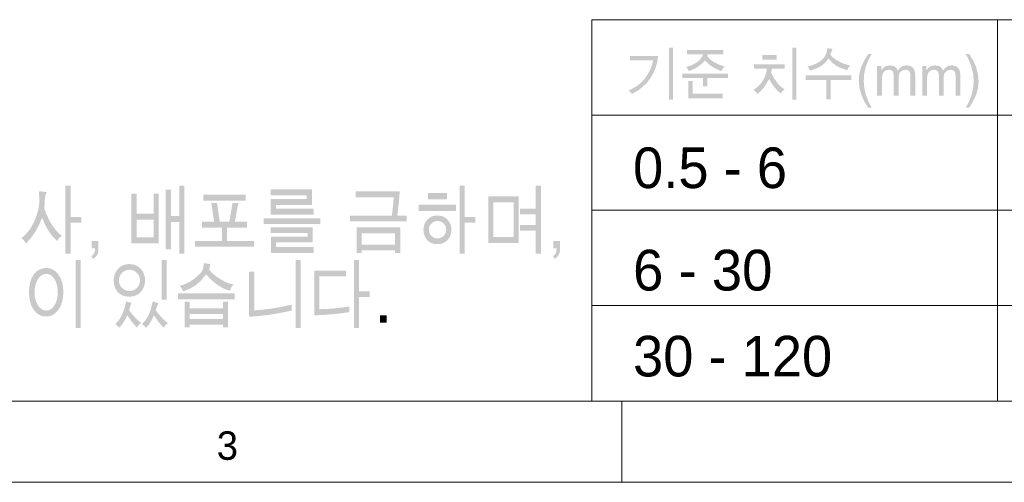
# Model space of a CAD drawing. Header units: millimetres. Extents: x 5 to 419, y 1 to 291.
# Tile 4 of 25: x 123 to 183, y 4 to 33. Entities that reach past the tile are written whole.
import ezdxf

# ---------------------------------------------------------------- set-up
doc = ezdxf.new("R2010")
doc.units = ezdxf.units.MM

msp = doc.modelspace()

# ---------------------------------------------------------------- hatches: boundary and pattern name
h = msp.add_hatch(color=7)
h.paths.add_polyline_path([(162.977, 27.7), (162.723, 27.7), (162.723, 30.913), (162.977, 30.913)])
h.paths.add_polyline_path([(160.442, 28.057), (160.415, 28.089), (160.356, 28.153), (160.29, 28.222), (160.248, 28.276), (160.542, 28.413), (160.808, 28.585), (161.047, 28.791), (161.258, 29.032), (161.436, 29.294), (161.576, 29.563), (161.678, 29.84), (161.741, 30.124), (160.325, 30.124), (160.325, 30.395), (162.055, 30.395), (162.002, 30.025), (161.903, 29.671), (161.759, 29.332), (161.568, 29.009), (161.338, 28.712), (161.073, 28.455), (160.775, 28.237)])
h = msp.add_hatch(color=7)
h.paths.add_polyline_path([(165.962, 29.457), (165.656, 29.581), (165.382, 29.732), (165.143, 29.91), (164.936, 30.117), (164.728, 29.901), (164.493, 29.719), (164.23, 29.57), (163.94, 29.454), (163.88, 29.59), (163.783, 29.71), (163.983, 29.773), (164.163, 29.846), (164.323, 29.928), (164.463, 30.021), (164.583, 30.124), (164.682, 30.236), (164.762, 30.359), (164.822, 30.491), (163.837, 30.491), (163.837, 30.758), (166.083, 30.758), (166.083, 30.491), (165.122, 30.491), (165.076, 30.384), (165.251, 30.188), (165.49, 30.016), (165.792, 29.867), (166.156, 29.742), (166.048, 29.628)])
h.paths.add_polyline_path([(166.36, 29.027), (165.083, 29.027), (165.083, 28.512), (164.828, 28.512), (164.828, 29.027), (163.55, 29.027), (163.55, 29.297), (166.36, 29.297)])
h.paths.add_polyline_path([(166.029, 27.781), (163.914, 27.781), (163.914, 28.856), (164.174, 28.856), (164.174, 28.061), (166.029, 28.061)])
h = msp.add_hatch(color=7)
h.paths.add_polyline_path([(170.581, 27.7), (170.326, 27.7), (170.326, 30.913), (170.581, 30.913)])
h.paths.add_polyline_path([(169.368, 30.172), (168.483, 30.172), (168.483, 30.448), (169.368, 30.448)])
h.paths.add_polyline_path([(169.852, 28.345), (169.717, 28.219), (169.619, 28.078), (169.411, 28.26), (169.221, 28.471), (169.048, 28.713), (168.894, 28.984), (168.743, 28.698), (168.576, 28.45), (168.391, 28.24), (168.189, 28.067), (168.101, 28.158), (168.03, 28.228), (167.975, 28.277), (167.937, 28.307), (168.101, 28.416), (168.25, 28.545), (168.384, 28.693), (168.503, 28.862), (168.602, 29.043), (168.678, 29.227), (168.731, 29.414), (168.76, 29.606), (167.956, 29.606), (167.956, 29.88), (169.852, 29.88), (169.852, 29.606), (169.059, 29.606), (169.042, 29.446), (169.027, 29.361), (169.18, 29.053), (169.389, 28.752), (169.507, 28.616), (169.624, 28.502), (169.739, 28.412)])
h = msp.add_hatch(color=7)
h.paths.add_polyline_path([(172.677, 30.494), (172.756, 30.385), (172.862, 30.278), (172.997, 30.174), (173.16, 30.073), (173.518, 29.907), (173.89, 29.805), (173.783, 29.665), (173.718, 29.513), (173.367, 29.624), (173.057, 29.78), (172.788, 29.982), (172.559, 30.229), (172.368, 29.986), (172.117, 29.781), (171.806, 29.614), (171.435, 29.485), (171.34, 29.645), (171.26, 29.742), (171.52, 29.81), (171.754, 29.901), (171.962, 30.013), (172.143, 30.147), (172.29, 30.301), (172.395, 30.474), (172.458, 30.665), (172.479, 30.875), (172.82, 30.822), (172.755, 30.697)])
h.paths.add_polyline_path([(173.964, 28.92), (172.683, 28.92), (172.683, 27.718), (172.429, 27.718), (172.429, 28.92), (171.154, 28.92), (171.154, 29.192), (173.961, 29.192)])
h = msp.add_hatch(color=7)
h.dxf.hatch_style = 2
h.paths.add_polyline_path([(175.219, 27.202), (175.009, 27.202), (174.767, 27.585), (174.583, 28), (174.467, 28.43), (174.428, 28.856), (174.438, 29.092), (174.469, 29.319), (174.521, 29.538), (174.593, 29.749), (174.779, 30.145), (175.009, 30.511), (175.219, 30.511), (175.086, 30.268), (174.977, 30.039), (174.892, 29.827), (174.831, 29.629), (174.756, 29.248), (174.732, 28.86), (174.762, 28.444), (174.854, 28.029), (175.006, 27.615)])
h = msp.add_hatch(color=7)
h.dxf.hatch_style = 2
h.paths.add_polyline_path([(181.231, 30.511), (181.473, 30.129), (181.657, 29.714), (181.773, 29.283), (181.812, 28.856), (181.802, 28.621), (181.771, 28.394), (181.719, 28.176), (181.647, 27.966), (181.461, 27.569), (181.231, 27.202), (181.021, 27.202), (181.155, 27.446), (181.264, 27.675), (181.349, 27.887), (181.41, 28.084), (181.484, 28.465), (181.509, 28.853), (181.478, 29.269), (181.387, 29.684), (181.235, 30.098), (181.021, 30.511)])
h = msp.add_hatch(color=7)
h.dxf.hatch_style = 2
h.paths.add_polyline_path([(177.907, 27.943), (177.613, 27.943), (177.613, 29.098), (177.609, 29.215), (177.597, 29.315), (177.568, 29.4), (177.513, 29.475), (177.427, 29.527), (177.302, 29.545), (177.141, 29.513), (177.003, 29.418), (176.948, 29.344), (176.909, 29.251), (176.886, 29.137), (176.878, 29.004), (176.878, 27.943), (176.585, 27.943), (176.585, 29.132), (176.58, 29.241), (176.565, 29.332), (176.54, 29.404), (176.505, 29.457), (176.41, 29.523), (176.282, 29.545), (176.109, 29.511), (175.971, 29.407), (175.918, 29.323), (175.88, 29.21), (175.857, 29.066), (175.85, 28.892), (175.85, 27.943), (175.557, 27.943), (175.557, 29.771), (175.82, 29.771), (175.82, 29.516), (175.925, 29.645), (176.044, 29.738), (176.183, 29.794), (176.343, 29.812), (176.517, 29.792), (176.658, 29.732), (176.763, 29.632), (176.836, 29.492), (176.942, 29.632), (177.066, 29.732), (177.208, 29.792), (177.369, 29.812), (177.495, 29.803), (177.604, 29.774), (177.696, 29.726), (177.772, 29.659), (177.831, 29.572), (177.873, 29.467), (177.898, 29.342), (177.907, 29.199)])
h = msp.add_hatch(color=7)
h.dxf.hatch_style = 2
h.paths.add_polyline_path([(180.687, 27.943), (180.393, 27.943), (180.393, 29.098), (180.389, 29.215), (180.377, 29.315), (180.348, 29.4), (180.294, 29.475), (180.207, 29.527), (180.083, 29.545), (179.921, 29.513), (179.784, 29.418), (179.729, 29.344), (179.69, 29.251), (179.666, 29.137), (179.659, 29.004), (179.659, 27.943), (179.365, 27.943), (179.365, 29.132), (179.36, 29.241), (179.346, 29.332), (179.321, 29.404), (179.286, 29.457), (179.19, 29.523), (179.062, 29.545), (178.89, 29.511), (178.751, 29.407), (178.698, 29.323), (178.66, 29.21), (178.638, 29.066), (178.63, 28.892), (178.63, 27.943), (178.337, 27.943), (178.337, 29.771), (178.601, 29.771), (178.601, 29.516), (178.706, 29.645), (178.825, 29.738), (178.964, 29.794), (179.124, 29.812), (179.298, 29.792), (179.438, 29.732), (179.544, 29.632), (179.617, 29.492), (179.722, 29.632), (179.846, 29.732), (179.989, 29.792), (180.15, 29.812), (180.275, 29.803), (180.385, 29.774), (180.477, 29.726), (180.553, 29.659), (180.611, 29.572), (180.653, 29.467), (180.679, 29.342), (180.687, 29.199)])
h = msp.add_hatch(color=7)
h.paths.add_polyline_path([(126.489, 20.115), (125.826, 20.115), (125.826, 18.207), (125.511, 18.207), (125.511, 22.384), (125.826, 22.384), (125.826, 20.466), (126.489, 20.466)])
h.paths.add_polyline_path([(125.002, 18.968), (124.727, 19.25), (124.48, 19.585), (124.261, 19.972), (124.069, 20.413), (123.876, 19.953), (123.646, 19.535), (123.379, 19.159), (123.075, 18.825), (122.998, 18.944), (122.925, 19.039), (122.855, 19.11), (122.79, 19.157), (123.024, 19.352), (123.236, 19.59), (123.425, 19.873), (123.591, 20.199), (123.726, 20.538), (123.823, 20.86), (123.881, 21.164), (123.9, 21.452), (123.89, 21.815), (123.886, 21.954), (123.873, 22.054), (124.347, 21.998), (124.29, 21.839), (124.248, 21.622), (124.224, 21.347), (124.216, 21.013), (124.225, 20.951), (124.252, 20.859), (124.297, 20.737), (124.361, 20.586), (124.504, 20.281), (124.644, 20.031), (124.788, 19.817), (124.942, 19.623), (125.106, 19.448), (125.277, 19.298), (125.108, 19.145)])
h = msp.add_hatch(color=7)
h.paths.add_polyline_path([(132.849, 18.207), (132.532, 18.207), (132.532, 20.16), (132.015, 20.16), (132.015, 18.458), (131.698, 18.458), (131.698, 22.155), (132.015, 22.155), (132.015, 20.514), (132.532, 20.514), (132.532, 22.384), (132.849, 22.384)])
h.paths.add_polyline_path([(129.58, 18.843), (129.58, 21.893), (129.896, 21.893), (129.896, 20.655), (130.954, 20.655), (130.954, 21.893), (131.269, 21.893), (131.269, 18.843)])
h.paths.add_polyline_path([(129.896, 20.287), (129.896, 19.21), (130.954, 19.21), (130.954, 20.287)])
h = msp.add_hatch(color=7)
h.paths.add_polyline_path([(138.167, 20.605), (138.167, 21.577), (140.385, 21.577), (140.385, 21.801), (138.167, 21.801), (138.167, 22.169), (140.715, 22.169), (140.715, 21.21), (138.496, 21.21), (138.496, 20.972), (140.818, 20.972), (140.818, 20.605)])
h.paths.add_polyline_path([(141.235, 20.032), (137.73, 20.032), (137.73, 20.379), (141.235, 20.379)])
h.paths.add_polyline_path([(140.761, 19.817), (140.761, 18.899), (138.496, 18.899), (138.496, 18.601), (140.823, 18.601), (140.823, 18.238), (138.175, 18.238), (138.175, 19.248), (140.436, 19.248), (140.436, 19.463), (138.167, 19.463), (138.167, 19.817)])
h = msp.add_hatch(color=7)
h.paths.add_polyline_path([(146.55, 20.191), (143.048, 20.191), (143.048, 20.536), (145.635, 20.536), (145.677, 20.866), (145.71, 21.167), (145.734, 21.439), (145.75, 21.682), (143.406, 21.682), (143.406, 22.05), (146.125, 22.05), (146.061, 21.281), (145.966, 20.54), (146.55, 20.54)])
h.paths.add_polyline_path([(145.834, 18.243), (145.834, 18.4), (143.776, 18.4), (143.776, 18.238), (143.459, 18.238), (143.459, 19.817), (146.151, 19.817), (146.151, 18.243)])
h.paths.add_polyline_path([(145.834, 19.459), (143.776, 19.459), (143.776, 18.751), (145.834, 18.751)])
h = msp.add_hatch(color=7)
h.paths.add_polyline_path([(150.785, 20.115), (150.122, 20.115), (150.122, 18.207), (149.808, 18.207), (149.808, 22.384), (150.122, 22.384), (150.122, 20.466), (150.785, 20.466)])
h.paths.add_polyline_path([(149.029, 21.559), (147.869, 21.559), (147.869, 21.935), (149.029, 21.935)])
h.paths.add_polyline_path([(149.582, 20.834), (147.28, 20.834), (147.28, 21.214), (149.582, 21.214)])
h.paths.add_polyline_path([(149.307, 19.674), (149.292, 19.492), (149.248, 19.326), (149.173, 19.175), (149.069, 19.04), (148.941, 18.928), (148.794, 18.848), (148.629, 18.801), (148.445, 18.785), (148.257, 18.8), (148.089, 18.847), (147.943, 18.926), (147.817, 19.035), (147.715, 19.168), (147.642, 19.316), (147.599, 19.478), (147.584, 19.656), (147.599, 19.837), (147.642, 20.003), (147.715, 20.155), (147.817, 20.293), (147.942, 20.407), (148.086, 20.489), (148.249, 20.538), (148.431, 20.554), (148.622, 20.538), (148.793, 20.49), (148.942, 20.409), (149.071, 20.297), (149.174, 20.162), (149.248, 20.013), (149.292, 19.85)])
h.paths.add_polyline_path([(148.99, 19.674), (148.98, 19.78), (148.951, 19.878), (148.902, 19.969), (148.833, 20.052), (148.75, 20.121), (148.66, 20.171), (148.561, 20.201), (148.453, 20.211), (148.346, 20.201), (148.247, 20.172), (148.156, 20.122), (148.073, 20.053), (148.005, 19.97), (147.956, 19.88), (147.926, 19.783), (147.916, 19.678), (147.926, 19.572), (147.955, 19.474), (148.004, 19.383), (148.073, 19.3), (148.155, 19.23), (148.246, 19.18), (148.345, 19.151), (148.453, 19.141), (148.56, 19.151), (148.659, 19.18), (148.75, 19.229), (148.832, 19.298), (148.901, 19.381), (148.951, 19.471), (148.98, 19.569)])
h = msp.add_hatch(color=7)
h.paths.add_polyline_path([(154.83, 18.203), (154.513, 18.203), (154.513, 19.613), (153.538, 19.613), (153.538, 19.967), (154.513, 19.967), (154.513, 20.619), (153.538, 20.619), (153.538, 20.972), (154.513, 20.972), (154.513, 22.384), (154.83, 22.384)])
h.paths.add_polyline_path([(153.46, 21.734), (153.46, 18.852), (151.58, 18.852), (151.58, 21.734)])
h.paths.add_polyline_path([(151.898, 21.367), (151.898, 19.219), (153.142, 19.219), (153.142, 21.367)])
h = msp.add_hatch(color=7)
h.paths.add_polyline_path([(136.617, 21.476), (134.018, 21.476), (134.018, 21.844), (136.617, 21.844)])
h.paths.add_polyline_path([(137.142, 18.624), (133.494, 18.624), (133.494, 18.986), (135.159, 18.986), (135.159, 19.806), (133.936, 19.806), (133.936, 20.169), (134.677, 20.169), (134.502, 21.329), (134.86, 21.329), (135.023, 20.169), (135.617, 20.169), (135.814, 21.333), (136.172, 21.333), (135.958, 20.169), (136.701, 20.169), (136.701, 19.806), (135.477, 19.806), (135.477, 18.986), (137.142, 18.986)])
h = msp.add_hatch(color=7)
h.dxf.hatch_style = 2
h.paths.add_polyline_path([(127.546, 18.523), (127.54, 18.389), (127.522, 18.272), (127.491, 18.172), (127.448, 18.088), (127.337, 17.96), (127.204, 17.876), (127.105, 18.046), (127.205, 18.116), (127.276, 18.219), (127.32, 18.355), (127.335, 18.523), (127.13, 18.523), (127.13, 18.982), (127.546, 18.982)])
h = msp.add_hatch(color=7)
h.dxf.hatch_style = 2
h.paths.add_polyline_path([(156.008, 18.523), (156.001, 18.389), (155.983, 18.272), (155.952, 18.172), (155.909, 18.088), (155.798, 17.96), (155.666, 17.876), (155.567, 18.046), (155.666, 18.116), (155.738, 18.219), (155.781, 18.355), (155.796, 18.523), (155.591, 18.523), (155.591, 18.982), (156.008, 18.982)])
h = msp.add_hatch(color=7)
h.paths.add_polyline_path([(126.455, 13.621), (126.142, 13.621), (126.142, 17.797), (126.455, 17.797)])
h.paths.add_polyline_path([(125.381, 15.822), (125.362, 15.509), (125.306, 15.224), (125.213, 14.968), (125.082, 14.742), (124.923, 14.556), (124.746, 14.424), (124.55, 14.344), (124.335, 14.318), (124.105, 14.343), (123.899, 14.42), (123.716, 14.548), (123.557, 14.727), (123.428, 14.949), (123.337, 15.206), (123.282, 15.497), (123.263, 15.822), (123.282, 16.15), (123.337, 16.441), (123.428, 16.696), (123.557, 16.915), (123.716, 17.09), (123.899, 17.215), (124.105, 17.291), (124.335, 17.316), (124.553, 17.29), (124.75, 17.212), (124.927, 17.084), (125.085, 16.903), (125.215, 16.681), (125.307, 16.427), (125.363, 16.141)])
h.paths.add_polyline_path([(125.034, 15.813), (125.022, 16.043), (124.985, 16.255), (124.925, 16.448), (124.84, 16.622), (124.736, 16.766), (124.617, 16.869), (124.484, 16.93), (124.335, 16.951), (124.183, 16.93), (124.045, 16.868), (123.921, 16.764), (123.811, 16.618), (123.722, 16.443), (123.658, 16.251), (123.619, 16.041), (123.607, 15.813), (123.619, 15.594), (123.658, 15.39), (123.721, 15.2), (123.81, 15.025), (123.919, 14.878), (124.043, 14.773), (124.182, 14.71), (124.335, 14.689), (124.48, 14.71), (124.612, 14.771), (124.731, 14.874), (124.836, 15.017), (124.922, 15.19), (124.984, 15.38), (125.021, 15.588)])
h = msp.add_hatch(color=7)
h.paths.add_polyline_path([(131.438, 15.363), (131.438, 17.797), (131.744, 17.797), (131.744, 15.363)])
h.paths.add_polyline_path([(130.42, 16.554), (130.404, 16.348), (130.354, 16.159), (130.271, 15.988), (130.155, 15.833), (130.011, 15.706), (129.847, 15.615), (129.661, 15.561), (129.454, 15.542), (129.242, 15.56), (129.053, 15.612), (128.888, 15.698), (128.746, 15.82), (128.632, 15.969), (128.551, 16.139), (128.502, 16.331), (128.486, 16.543), (128.503, 16.756), (128.555, 16.948), (128.641, 17.12), (128.762, 17.272), (128.908, 17.396), (129.072, 17.484), (129.254, 17.538), (129.454, 17.555), (129.657, 17.537), (129.842, 17.483), (130.006, 17.393), (130.151, 17.267), (130.269, 17.114), (130.353, 16.944), (130.404, 16.758)])
h.paths.add_polyline_path([(130.107, 16.55), (130.095, 16.681), (130.059, 16.801), (130, 16.912), (129.917, 17.014), (129.816, 17.098), (129.706, 17.158), (129.587, 17.194), (129.457, 17.206), (129.328, 17.194), (129.208, 17.157), (129.098, 17.097), (128.998, 17.012), (128.915, 16.91), (128.855, 16.8), (128.819, 16.679), (128.808, 16.55), (128.819, 16.42), (128.855, 16.3), (128.915, 16.189), (128.998, 16.088), (129.098, 16.003), (129.208, 15.942), (129.328, 15.906), (129.457, 15.894), (129.587, 15.906), (129.706, 15.942), (129.816, 16.003), (129.917, 16.088), (130, 16.189), (130.059, 16.3), (130.095, 16.42)])
h.paths.add_polyline_path([(129.907, 13.643), (129.606, 13.987), (129.324, 14.4), (129.224, 14.186), (129.108, 13.985), (128.975, 13.798), (128.826, 13.625), (128.706, 13.759), (128.585, 13.845), (128.812, 14.106), (128.999, 14.429), (129.146, 14.813), (129.252, 15.258), (129.585, 15.153), (129.537, 15.043), (129.494, 14.909), (129.46, 14.785), (129.438, 14.712), (129.635, 14.456), (129.824, 14.241), (130.002, 14.067), (130.172, 13.932), (130.031, 13.805)])
h.paths.add_polyline_path([(131.561, 13.63), (131.25, 13.987), (130.971, 14.396), (130.86, 14.155), (130.739, 13.946), (130.61, 13.768), (130.471, 13.621), (130.384, 13.739), (130.23, 13.85), (130.455, 14.098), (130.641, 14.414), (130.787, 14.8), (130.893, 15.254), (131.232, 15.144), (131.146, 14.922), (131.082, 14.707), (131.275, 14.449), (131.463, 14.231), (131.646, 14.054), (131.825, 13.919), (131.684, 13.792)])
h = msp.add_hatch(color=7)
h.paths.add_polyline_path([(134.369, 17.229), (134.49, 17.076), (134.643, 16.926), (134.829, 16.779), (135.047, 16.634), (135.274, 16.505), (135.487, 16.407), (135.687, 16.34), (135.872, 16.304), (135.724, 16.102), (135.639, 15.905), (135.271, 16.041), (134.905, 16.255), (134.543, 16.547), (134.183, 16.917), (133.888, 16.554), (133.554, 16.259), (133.18, 16.032), (132.768, 15.871), (132.668, 16.073), (132.55, 16.212), (132.866, 16.307), (133.184, 16.465), (133.481, 16.666), (133.735, 16.895), (133.838, 17.009), (133.917, 17.111), (133.971, 17.201), (134, 17.278), (134.025, 17.432), (134.034, 17.614), (134.455, 17.555), (134.416, 17.431)])
h.paths.add_polyline_path([(135.935, 15.39), (132.455, 15.39), (132.455, 15.744), (135.939, 15.744)])
h.paths.add_polyline_path([(135.217, 13.657), (135.217, 13.818), (133.174, 13.818), (133.174, 13.657), (132.859, 13.657), (132.859, 15.24), (133.174, 15.24), (133.174, 14.826), (135.217, 14.826), (135.217, 15.24), (135.531, 15.24), (135.531, 13.657)])
h.paths.add_polyline_path([(133.174, 14.47), (133.174, 14.17), (135.217, 14.17), (135.217, 14.47)])
h = msp.add_hatch(color=7)
h.paths.add_polyline_path([(140.013, 13.621), (139.698, 13.621), (139.698, 17.797), (140.013, 17.797)])
h.paths.add_polyline_path([(136.834, 17.092), (137.151, 17.092), (137.158, 14.702), (137.7, 14.744), (138.264, 14.816), (138.85, 14.921), (139.458, 15.056), (139.458, 14.685), (138.734, 14.536), (138.056, 14.424), (137.422, 14.348), (136.834, 14.308)])
h = msp.add_hatch(color=7)
h.paths.add_polyline_path([(144.266, 15.529), (143.608, 15.529), (143.608, 13.621), (143.295, 13.621), (143.295, 17.797), (143.608, 17.797), (143.608, 15.88), (144.266, 15.88)])
h.paths.add_polyline_path([(142.819, 16.794), (141.174, 16.794), (141.174, 14.772), (141.588, 14.782), (142.033, 14.814), (142.509, 14.868), (143.016, 14.942), (143.016, 14.593), (142.552, 14.523), (142.036, 14.466), (141.467, 14.422), (140.847, 14.391), (140.847, 17.153), (142.819, 17.153)])
h = msp.add_hatch(color=7)
h.dxf.hatch_style = 2
h.paths.add_polyline_path([(145.312, 13.937), (144.898, 13.937), (144.898, 14.396), (145.312, 14.396)])

# ---------------------------------------------------------------- linework, layer by layer
at = {"color": 9, "lineweight": 0, "true_color": 0xc0c0c0}
for points in [[(157.974, 9.102), (157.974, 32.632)], [(157.974, 32.632), (182.986, 32.632)], [(182.986, 9.102), (182.986, 32.632)], [(182.986, 32.632), (203.482, 32.632)], [(248.991, 26.741), (157.974, 26.741)], [(248.991, 20.884), (157.974, 20.884)], [(248.991, 14.993), (157.974, 14.993)], [(10.301, 9.102), (309.104, 9.102)], [(159.808, 4.092), (159.808, 9.102)], [(5.292, 4.092), (228.106, 4.092)]]:
    msp.add_lwpolyline(points, dxfattribs=at)

# ---------------------------------------------------------------- texts
at = {"color": 7, "attachment_point": 1}
for s, insert, char_height in [('{\\fCenturyGothic|b0|i0|c0;0.5 - 6}', (160.508, 24.747), 2.50477), ('{\\fCenturyGothic|b0|i0|c0;6 - 30}', (160.508, 18.437), 2.5126), ('{\\fCenturyGothic|b0|i0|c0;30 - 120}', (160.508, 13.127), 2.5018), ('{\\fCenturyGothic|b0|i0|c0;3}', (134.842, 7.238), 1.75815)]:
    msp.add_mtext(s, dxfattribs=dict(at, insert=insert, char_height=char_height))

doc.saveas('drawing.dxf')
